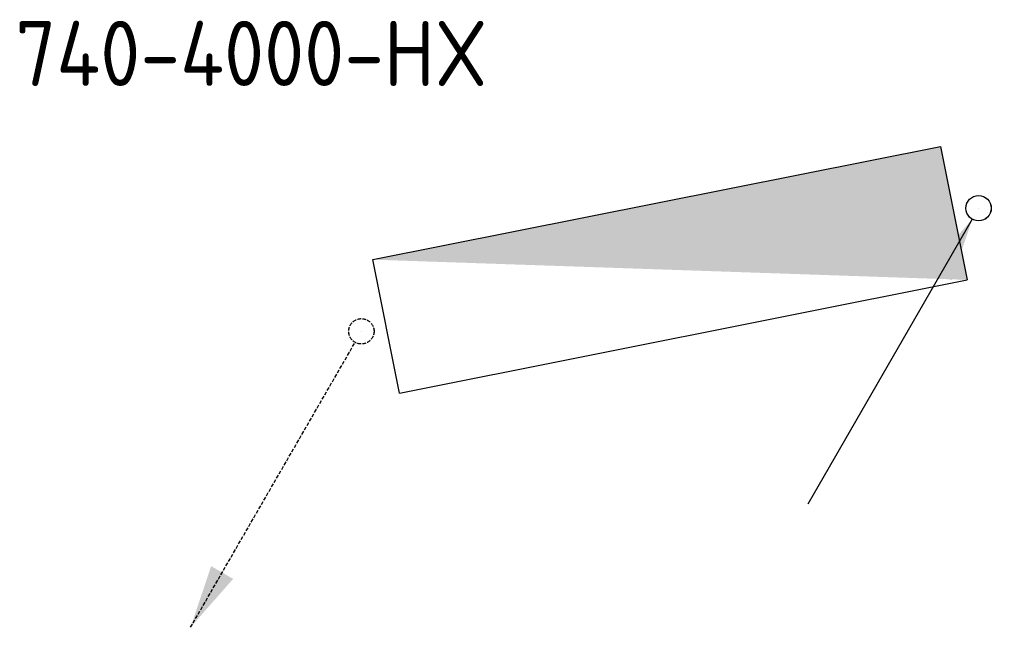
# Model space of a CAD drawing. Header units: millimetres. Extents: x -17664 to 48661, y -98 to 70975.
# Tile 24 of 62: x 47187 to 48549, y 4756 to 5595. Entities that reach past the tile are written whole.
import ezdxf

# ---------------------------------------------------------------- set-up
doc = ezdxf.new("R2010")
doc.units = ezdxf.units.MM
for name, pattern in [('2322107', [2000, 1000, 1000]), ('2322107_a', [2000, 1000, 1000]), ('2322108', [7, 5, -2]), ('2322108_a', [7, 5, -2])]:
    doc.linetypes.add(name, pattern=pattern)
for name, color, linetype in [('WL561---', 4, 'Continuous'), ('WL561---_AANVOER', 1, '2322107'), ('WL561---_RETOUR', 5, '2322108'), ('WM570---', 1, 'Continuous'), ('WT561---', 7, 'Continuous')]:
    doc.layers.add(name, color=color, linetype=linetype)
doc.styles.add('STABICAD-018', font='ISOCP.SHX', dxfattribs={"height": 90})

# ---------------------------------------------------------------- blocks, each defined once
blk = doc.blocks.new('*U507')
at = {"linetype": 'Continuous'}
blk.add_hatch(color=0, dxfattribs=at).paths.add_polyline_path([(400, 100), (400, 288), (-400, 288)], flags=0)
at = {"color": 0, "linetype": 'Continuous'}
for p, q in [((-400, 288, 200), (400, 288, 200)), ((-400, 100, 200), (-400, 288, 200)), ((400, 288, 200), (400, 100, 200)), ((-400, 100, 200), (400, 100, 200))]:
    blk.add_line(p, q, dxfattribs=at)
at = {"layer": 'WL561---_AANVOER', "linetype": '2322107'}
blk.add_circle((435, 194, 200), 17.5, dxfattribs=at)
at = {"layer": 'WL561---_RETOUR', "linetype": '2322108'}
blk.add_circle((-435, 194), 17.5, dxfattribs=at)
at = {"layer": 'WM570---', "color": 2, "style": 'STABICAD-018'}
for tag, p in [('CODE', (48124.3, 5159.5, 120)), ('CUSTOM_FIELD1', (48124.3, 5059.5, 120)), ('CUSTOM_FIELD2', (48124.3, 5059.5, 120)), ('SECTIONCODE', (48124.3, 5059.5, 120)), ('FREETEXT', (48124.3, 5059.5, 120)), ('KNOB_POSITION', (48124.3, 5059.5, 120)), ('LABEL', (48124.3, 5059.5, 120)), ('POSITIONCODE', (48124.3, 5059.5, 120)), ('RADIATOR_CODE', (48124.3, 5059.5, 120))]:
    blk.add_attdef(tag, p, '', height=1.2, dxfattribs=at)
at = {"layer": 'WM570---', "color": 1, "style": 'STABICAD-018'}
blk.add_attdef('PRODUCTCODE', (48124.3, 5059.5, 120), '', height=1.8, dxfattribs=at)
blk = doc.blocks.new('*U506')
at = {"linetype": '2322107'}
blk.add_hatch(color=2, dxfattribs=at).paths.add_polyline_path([(-8.8, -15.2), (-37.3, -99.7), (-67.7, -82.2)], flags=0)
at = {"color": 0, "linetype": '2322107'}
blk.add_line((0, 0), (0, 0, 320), dxfattribs=at)
at = {"color": 2, "linetype": '2322107_a'}
blk.add_line((-8.8, -15.2, 320), (-236.2, -409.2, 320), dxfattribs=at)
at = {"color": 2, "linetype": '2322107'}
blk.add_circle((0, 0, 320), 17.5, dxfattribs=at)
at = {"layer": 'WM570---', "color": 2, "style": 'STABICAD-018'}
for tag, p in [('SECTIONCODE', (48513, 5484.8, 479.5)), ('POSITIONCODE', (48513, 5484.8, 479.5)), ('CODE', (48513, 5434.8, 320)), ('FLOORCODE', (48563, 5334.8, 320))]:
    blk.add_attdef(tag, p, '', height=1.2, dxfattribs=at)
blk = doc.blocks.new('*U505')
at = {"linetype": '2322108'}
blk.add_hatch(color=2, dxfattribs=at).paths.add_polyline_path([(-236.2, -409.2), (-207.7, -324.7), (-177.3, -342.2)], flags=0)
at = {"color": 0, "linetype": '2322108'}
blk.add_line((0, 0), (0, 0, 120), dxfattribs=at)
at = {"color": 2, "linetype": '2322108_a'}
blk.add_line((-236.2, -409.2, 120), (-8.7, -15.2, 120), dxfattribs=at)
at = {"color": 2, "linetype": '2322108'}
blk.add_circle((0, 0, 120), 17.5, dxfattribs=at)
at = {"layer": 'WM570---', "color": 2, "style": 'STABICAD-018'}
for tag, p in [('SECTIONCODE', (47659.8, 5314.7, 179.5)), ('POSITIONCODE', (47659.8, 5314.7, 179.5)), ('CODE', (47659.8, 5264.7, 120)), ('FLOORCODE', (47709.8, 5164.7, 120))]:
    blk.add_attdef(tag, p, '', height=1.2, dxfattribs=at)

msp = doc.modelspace()

# ---------------------------------------------------------------- block references
at = {"layer": 'WL561---', "linetype": 'Continuous', "rotation": 11.27775188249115}
msp.add_blockref('*U507', (48124.3, 5059.5, 120), dxfattribs=at)
at = {"layer": 'WL561---_AANVOER', "linetype": '2322107'}
msp.add_blockref('*U506', (48513, 5334.8, 320), dxfattribs=at)
at = {"layer": 'WL561---_RETOUR', "linetype": '2322108'}
msp.add_blockref('*U505', (47659.8, 5164.7, 120), dxfattribs=at)

# ---------------------------------------------------------------- texts
at = {"layer": 'WT561---', "color": 1, "style": 'STABICAD-018'}
msp.add_text('740-4000-HX', height=90, dxfattribs=at).set_placement((47181.4, 5503.8))

doc.saveas('drawing.dxf')
